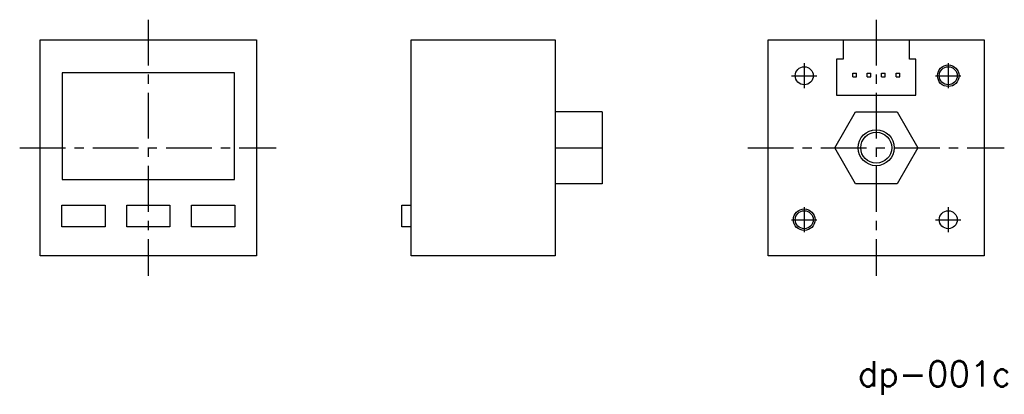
# Model space of a CAD drawing. Extents: x 145 to 282, y 128 to 181.
import ezdxf

# ---------------------------------------------------------------- set-up
doc = ezdxf.new("R2010")
doc.units = 0
doc.linetypes.add('CENTER', pattern=[10.16, 6.35, -1.27, 1.27, -1.27])
doc.layers.get('0').update_dxf_attribs({"linetype": 'CONTINUOUS'})
doc.styles.get("Standard").update_dxf_attribs({"font": 'txt', "bigfont": 'bigfont'})

# ---------------------------------------------------------------- blocks, each defined once
blk = doc.blocks.new('*U23')
at = {"color": 2}
blk.add_text('dp-001c', height=3.5, dxfattribs=at).set_placement((261.57, 129.59))

msp = doc.modelspace()

# ---------------------------------------------------------------- linework, layer by layer
at = {"color": 4, "linetype": 'CENTER'}
for p, q in [((163.08, 180.53), (163.08, 144.97)), ((264.14, 180.53), (264.14, 144.97)), ((254.14, 174.48), (254.14, 171.01)), ((274.14, 174.48), (274.14, 171.01)), ((252.38, 172.75), (255.9, 172.75)), ((272.38, 172.75), (275.9, 172.75)), ((145.23, 162.75), (180.85, 162.75)), ((246.29, 162.75), (281.92, 162.75)), ((254.14, 154.48), (254.14, 151.01)), ((274.14, 154.48), (274.14, 151.01)), ((252.38, 152.75), (255.9, 152.75)), ((272.38, 152.75), (275.9, 152.75))]:
    msp.add_line(p, q, dxfattribs=at)
at = {"linetype": 'CONTINUOUS'}
for p, q in [((148.08, 147.75), (148.08, 177.75)), ((148.08, 177.75), (178.08, 177.75)), ((178.08, 177.75), (178.08, 147.75)), ((199.58, 177.75), (219.58, 177.75)), ((199.58, 147.75), (199.58, 177.75)), ((219.58, 177.75), (219.58, 147.75)), ((249.14, 177.75), (279.14, 177.75)), ((249.14, 147.75), (249.14, 177.75)), ((259.54, 177.75), (259.54, 175.05)), ((268.74, 175.05), (268.74, 177.75)), ((279.14, 177.75), (279.14, 147.75)), ((259.54, 175.05), (258.64, 175.05)), ((258.64, 175.05), (258.64, 170.05)), ((269.64, 175.05), (268.74, 175.05)), ((269.64, 170.05), (269.64, 175.05)), ((151.13, 173.15), (151.13, 158.35)), ((175.03, 173.15), (151.13, 173.15)), ((175.03, 158.35), (175.03, 173.15)), ((260.89, 172.6), (260.89, 173.1)), ((260.89, 173.1), (261.39, 173.1)), ((260.89, 172.6), (261.39, 172.6)), ((261.39, 172.6), (261.39, 173.1)), ((262.89, 172.6), (262.89, 173.1)), ((262.89, 173.1), (263.39, 173.1)), ((262.89, 172.6), (263.39, 172.6)), ((263.39, 172.6), (263.39, 173.1)), ((264.89, 172.6), (264.89, 173.1)), ((264.89, 173.1), (265.39, 173.1)), ((264.89, 172.6), (265.39, 172.6)), ((265.39, 172.6), (265.39, 173.1)), ((266.89, 172.6), (266.89, 173.1)), ((266.89, 173.1), (267.39, 173.1)), ((266.89, 172.6), (267.39, 172.6)), ((267.39, 172.6), (267.39, 173.1)), ((258.64, 170.05), (269.64, 170.05)), ((226.08, 167.75), (219.58, 167.75)), ((226.08, 167.75), (226.08, 157.75)), ((258.37, 162.75), (261.26, 167.75)), ((261.26, 167.75), (267.03, 167.75)), ((267.03, 167.75), (269.92, 162.75)), ((219.58, 162.75), (226.08, 162.75)), ((261.26, 157.75), (258.37, 162.75)), ((269.92, 162.75), (267.03, 157.75)), ((151.13, 158.35), (175.03, 158.35)), ((226.08, 157.75), (219.58, 157.75)), ((267.03, 157.75), (261.26, 157.75)), ((151.08, 151.75), (151.08, 154.75)), ((151.08, 154.75), (157.08, 154.75)), ((157.08, 154.75), (157.08, 151.75)), ((160.08, 151.75), (160.08, 154.75)), ((160.08, 154.75), (166.08, 154.75)), ((166.08, 154.75), (166.08, 151.75)), ((169.08, 151.75), (169.08, 154.75)), ((169.08, 154.75), (175.08, 154.75)), ((175.08, 154.75), (175.08, 151.75)), ((198.28, 154.75), (199.58, 154.75)), ((198.28, 151.75), (198.28, 154.75)), ((157.08, 151.75), (151.08, 151.75)), ((166.08, 151.75), (160.08, 151.75)), ((175.08, 151.75), (169.08, 151.75)), ((199.58, 151.75), (198.28, 151.75)), ((178.08, 147.75), (148.08, 147.75)), ((219.58, 147.75), (199.58, 147.75)), ((279.14, 147.75), (249.14, 147.75))]:
    msp.add_line(p, q, dxfattribs=at)
for centre, radius in [((254.14, 172.75), 1.25), ((274.14, 172.75), 1.5), ((274.14, 172.75), 1.25), ((264.14, 162.75), 2.5), ((264.14, 162.75), 2.15), ((254.14, 152.75), 1.5), ((254.14, 152.75), 1.25), ((274.14, 152.75), 1.25)]:
    msp.add_circle(centre, radius, dxfattribs=at)

# ---------------------------------------------------------------- block references
msp.add_blockref('*U23', (0, 0))

doc.saveas('drawing.dxf')
